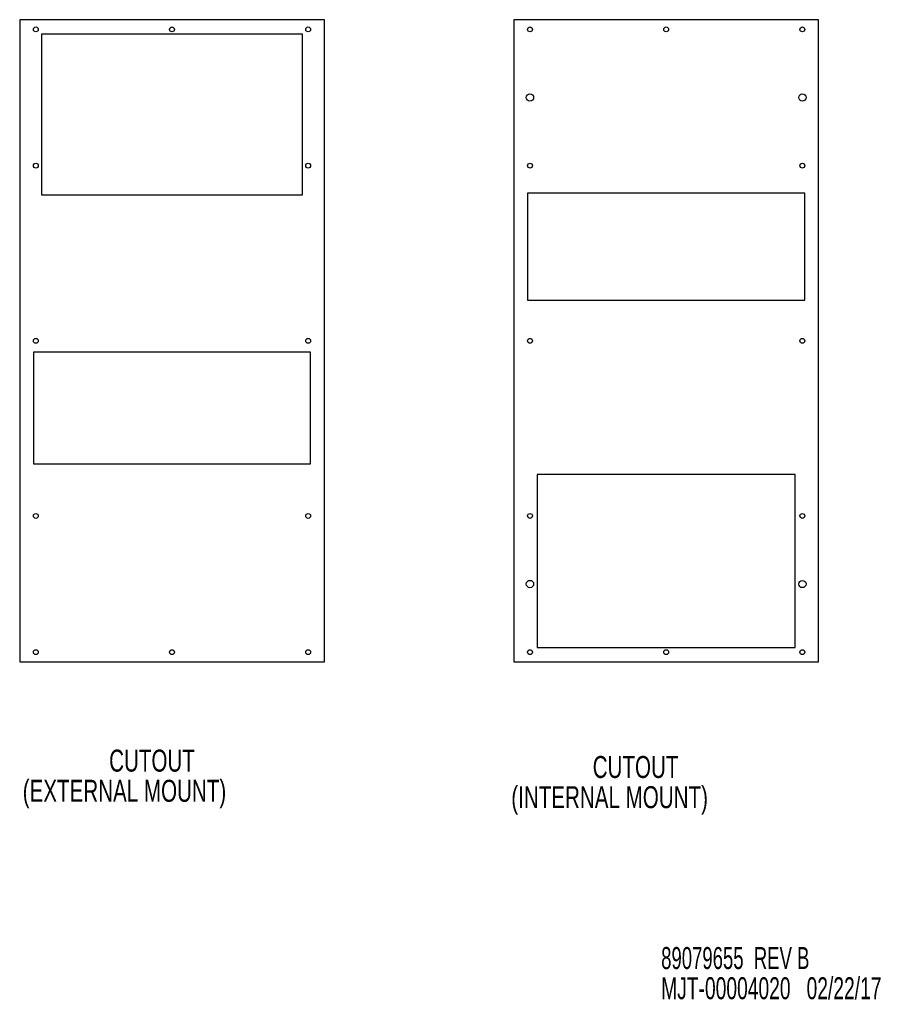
# Model space of a CAD drawing. Extents: x 7 to 118, y 3 to 79.
# Tile 37 of 37: x 74 to 118, y 3 to 53. Entities that reach past the tile are written whole.
import ezdxf
from ezdxf.enums import TextEntityAlignment as Align

# ---------------------------------------------------------------- set-up
doc = ezdxf.new("R2010")
doc.units = 0
doc.layers.add('ACCESSORIES', color=11, linetype='CONTINUOUS')
doc.layers.add('TEXT', color=7, linetype='CONTINUOUS')

# ---------------------------------------------------------------- blocks, each defined once
blk = doc.blocks.new('SW_NOTE_2')
at = {"layer": 'TEXT', "color": 0}
for s, width, p in [('89079655  REV B', 0.63, (0, 0)), ('MJT-00004020   02/22/17', 0.654348, (0, -1.551))]:
    blk.add_text(s, height=1.13, dxfattribs=dict(at, width=width)).set_placement(p, align=Align.BOTTOM_LEFT)
blk = doc.blocks.new('SW_NOTE_3')
at = {"layer": 'TEXT', "color": 0, "width": 0.7}
for s, p in [('CUTOUT', (0, 0)), ('(EXTERNAL MOUNT)', (-4.442, -1.551))]:
    blk.add_text(s, height=1.13, dxfattribs=at).set_placement(p, align=Align.BOTTOM_LEFT)
blk = doc.blocks.new('SW_NOTE_4')
at = {"layer": 'TEXT', "color": 0, "width": 0.7}
for s, p in [('CUTOUT', (0, 0)), ('(INTERNAL MOUNT)', (-4.183, -1.551))]:
    blk.add_text(s, height=1.13, dxfattribs=at).set_placement(p, align=Align.BOTTOM_LEFT)

msp = doc.modelspace()

# ---------------------------------------------------------------- linework, layer by layer
at = {"layer": 'ACCESSORIES', "linetype": 'CONTINUOUS'}
for p, q in [((89.284, 53.317), (73.624, 53.317)), ((73.624, 53.317), (73.624, 20.317)), ((89.284, 20.317), (89.284, 53.317)), ((99.022, 53.317), (99.022, 20.317)), ((114.682, 53.317), (99.022, 53.317)), ((114.682, 20.317), (114.682, 53.317)), ((88.164, 52.567), (74.744, 52.567)), ((74.744, 52.567), (74.744, 44.317)), ((88.164, 44.317), (88.164, 52.567)), ((74.744, 44.317), (88.164, 44.317)), ((113.977, 44.397), (99.727, 44.397)), ((99.727, 44.397), (99.727, 38.897)), ((113.977, 38.897), (113.977, 44.397)), ((99.727, 38.897), (113.977, 38.897)), ((88.579, 36.237), (74.329, 36.237)), ((74.329, 36.237), (74.329, 30.487)), ((88.579, 30.487), (88.579, 36.237)), ((74.329, 30.487), (88.579, 30.487)), ((113.477, 29.937), (100.227, 29.937)), ((100.227, 29.937), (100.227, 21.057)), ((113.477, 21.057), (113.477, 29.937)), ((100.227, 21.057), (113.477, 21.057)), ((73.624, 20.317), (89.284, 20.317)), ((99.022, 20.317), (114.682, 20.317))]:
    msp.add_line(p, q, dxfattribs=at)
for centre, radius in [((74.454, 52.817), 0.125), ((81.454, 52.817), 0.125), ((88.454, 52.817), 0.125), ((99.852, 52.817), 0.125), ((106.852, 52.817), 0.125), ((113.852, 52.817), 0.125), ((99.852, 49.317), 0.188), ((113.852, 49.317), 0.188), ((74.454, 45.817), 0.125), ((88.454, 45.817), 0.125), ((99.852, 45.817), 0.125), ((113.852, 45.817), 0.125), ((74.454, 36.817), 0.125), ((88.454, 36.817), 0.125), ((99.852, 36.817), 0.125), ((113.852, 36.817), 0.125), ((74.454, 27.817), 0.125), ((88.454, 27.817), 0.125), ((99.852, 27.817), 0.125), ((113.852, 27.817), 0.125), ((99.852, 24.317), 0.188), ((113.852, 24.317), 0.187), ((74.454, 20.817), 0.125), ((81.454, 20.817), 0.125), ((88.454, 20.817), 0.125), ((99.852, 20.817), 0.125), ((106.852, 20.817), 0.125), ((113.852, 20.817), 0.125)]:
    msp.add_circle(centre, radius, dxfattribs=at)

# ---------------------------------------------------------------- block references
at = {"layer": 'TEXT'}
for name, p in [('SW_NOTE_3', (78.222, 14.338)), ('SW_NOTE_4', (103.075, 14.011)), ('SW_NOTE_2', (106.594, 4.193))]:
    msp.add_blockref(name, p, dxfattribs=at)

doc.saveas('drawing.dxf')
